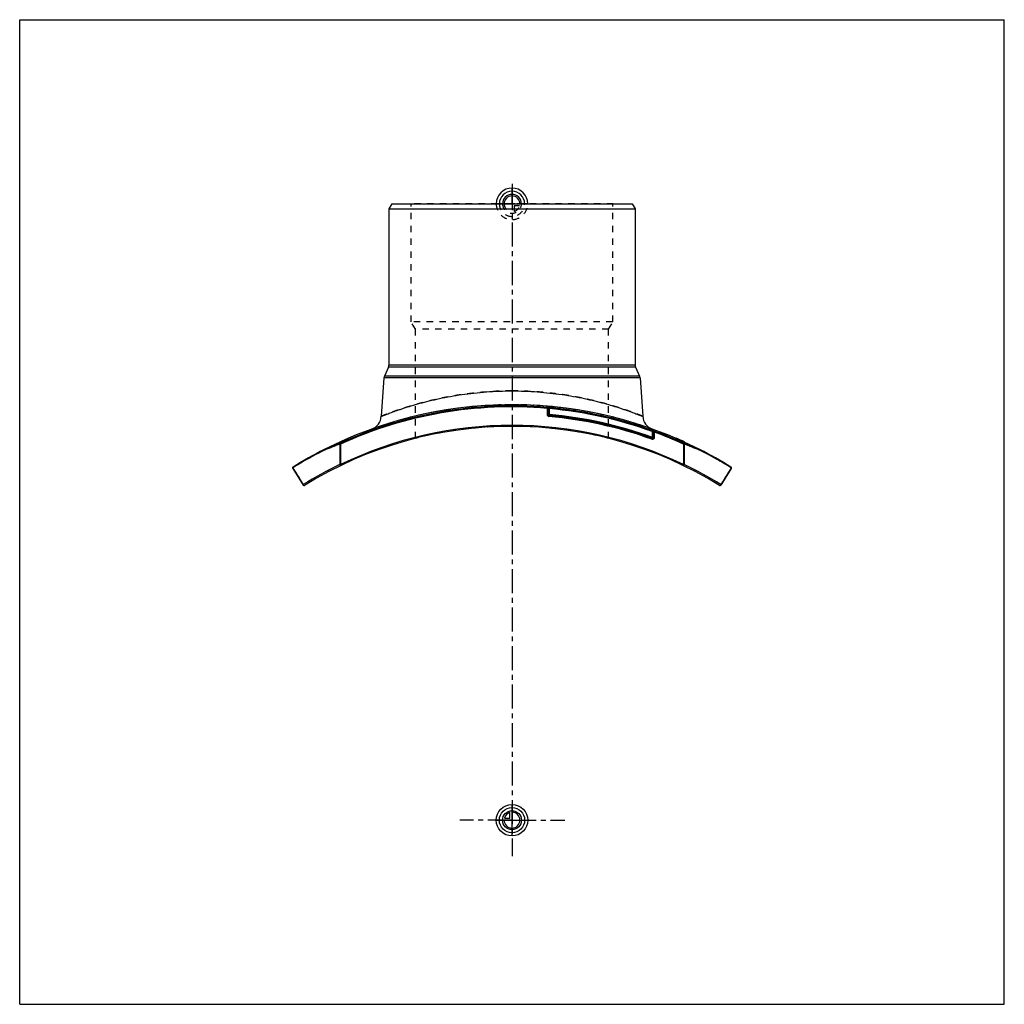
# Model space of a CAD drawing. Header units: millimetres. Extents: x 0 to 1000, y 0 to 1000.
import ezdxf

# ---------------------------------------------------------------- set-up
doc = ezdxf.new("R2010")
doc.units = ezdxf.units.MM
doc.header["$LTSCALE"] = 65.185185
doc.linetypes.add('CENTER', pattern=[0.6, 0.375, -0.075, 0.075, -0.075])
doc.linetypes.add('HIDDEN', pattern=[0.2, 0.1, -0.1])
doc.layers.get('0').update_dxf_attribs({"linetype": 'CONTINUOUS'})
for name, color, linetype in [('ACHSEN_S', 7, 'CONTINUOUS'), ('FASEN', 7, 'CONTINUOUS'), ('KOERPER', 7, 'CONTINUOUS'), ('KONST.EL_MIT_GEO', 7, 'CONTINUOUS'), ('KURVEN', 7, 'CONTINUOUS'), ('RUNDUNG', 7, 'CONTINUOUS'), ('SCHNITT', 7, 'CONTINUOUS')]:
    doc.layers.add(name, color=color, linetype=linetype)

msp = doc.modelspace()

# ---------------------------------------------------------------- linework, layer by layer
at = {"color": 7, "linetype": 'Continuous'}
for p, q in [((0, 0), (0, 1000)), ((0, 1000), (1000, 1000)), ((1000, 0), (1000, 1000)), ((0, 0), (1000, 0))]:
    msp.add_line(p, q, dxfattribs=at)
at = {"layer": 'ACHSEN_S', "color": 40, "linetype": 'CENTER'}
for p, q in [((500, 833.2), (500, 166.8)), ((500, 187), (447.1, 187)), ((500, 187), (553.8, 187)), ((500, 166.8), (500, 150.5))]:
    msp.add_line(p, q, dxfattribs=at)
at = {"layer": 'FASEN', "color": 7, "linetype": 'Continuous'}
for p, q in [((377.9, 813), (375, 808)), ((377.9, 813), (622.1, 813)), ((622.1, 813), (625, 808)), ((375, 808), (625, 808))]:
    msp.add_line(p, q, dxfattribs=at)
at = {"layer": 'KOERPER', "color": 7, "linetype": 'Continuous'}
for p, q in [((374.6, 647), (370.4, 637.8)), ((625.4, 647), (629.6, 637.8)), ((369.9, 636.1), (367.2, 597.2)), ((630.1, 636.1), (632.8, 597.2))]:
    msp.add_line(p, q, dxfattribs=at)
at = {"layer": 'KONST.EL_MIT_GEO', "color": 8, "linetype": 'HIDDEN'}
for p, q in [((397.7, 812.5), (397.2, 813)), ((602.8, 813), (397.2, 813)), ((397.7, 693), (397.7, 812.5)), ((602.3, 812.5), (397.7, 812.5)), ((602.3, 812.5), (602.8, 813)), ((602.3, 693), (602.3, 812.5)), ((402, 685.6), (397.7, 693)), ((602.3, 693), (397.7, 693)), ((598, 685.6), (602.3, 693)), ((402, 574.8), (402, 685.6)), ((598, 685.6), (402, 685.6)), ((598, 574.8), (598, 685.6)), ((667.4, 574.4), (667.5, 574.7)), ((667.5, 574.6), (667.4, 574.4)), ((667.5, 574.3), (667.6, 574.6)), ((667.9, 574.2), (668, 574.5)), ((668.2, 574), (668.3, 574.3)), ((668.4, 574), (668.5, 574.2)), ((668.4, 573.9), (668.5, 574.2)), ((668.6, 573.9), (668.4, 573.9)), ((668.6, 573.9), (668.7, 574.1)), ((668.8, 573.8), (668.9, 574.1)), ((668.8, 573.8), (668.9, 574)), ((669, 573.7), (669.1, 574)), ((669.1, 573.6), (669.2, 573.9)), ((670, 573.3), (670.1, 573.5)), ((670.1, 573.2), (670.2, 573.5)), ((670.1, 573.2), (670.2, 573.5)), ((670.4, 573.1), (670.6, 573.3)), ((670.9, 572.8), (671, 573.1)), ((671.1, 572.8), (671.2, 573)), ((671.1, 572.7), (671.2, 573)), ((671.7, 572.5), (671.8, 572.8)), ((671.9, 572.4), (672, 572.7)), ((671.9, 572.4), (672, 572.7)), ((673.2, 571.8), (673.3, 572.1)), ((673.7, 571.6), (673.8, 571.9)), ((673.7, 571.6), (673.8, 571.9)), ((673.7, 571.6), (673.9, 571.9)), ((673.9, 571.5), (674.1, 571.8)), ((674.1, 571.4), (674.2, 571.7)), ((674.5, 571.2), (674.6, 571.5)), ((674.5, 571.2), (674.6, 571.5)), ((674.6, 571.2), (674.7, 571.5))]:
    msp.add_line(p, q, dxfattribs=at)
at = {"layer": 'KONST.EL_MIT_GEO', "color": 7, "linetype": 'Continuous'}
for p, q in [((667.1, 574.8), (667, 574.6)), ((667.2, 574.5), (667.3, 574.7)), ((674.2, 571.4), (674.3, 571.7)), ((675, 571), (675.1, 571.3))]:
    msp.add_line(p, q, dxfattribs=at)
at = {"layer": 'KONST.EL_MIT_GEO', "color": 8, "linetype": 'HIDDEN'}
for radius, start, end in [(400, 75.8182, 104.1818), (422, 65.5, 66.6949)]:
    msp.add_arc((500, 187), radius, start, end, dxfattribs=at)
at = {"layer": 'KONST.EL_MIT_GEO', "color": 7, "linetype": 'Continuous'}
msp.add_arc((500, 187), 422.3, 65.5, 66.6946, dxfattribs=at)
at = {"layer": 'KURVEN', "color": 40, "linetype": 'Continuous'}
for p, q in [((500, 813), (500, 828.9)), ((500, 171), (500, 203)), ((497.8, 189.2), (497.8, 194.7)), ((484, 187), (516, 187)), ((492.3, 189.2), (497.8, 189.2))]:
    msp.add_line(p, q, dxfattribs=at)
at = {"layer": 'KURVEN', "color": 8, "linetype": 'HIDDEN'}
for p, q in [((516, 813), (484, 813)), ((500, 813), (500, 797.1)), ((502.2, 810.8), (502.2, 805.3)), ((507.7, 810.8), (502.2, 810.8))]:
    msp.add_line(p, q, dxfattribs=at)
at = {"layer": 'KURVEN', "color": 40, "linetype": 'Continuous'}
for radius in [16, 12.8, 9.6]:
    msp.add_circle((500, 187), radius, dxfattribs=at)
for centre, radius, start, end in [((500, 813), 16, 0, 180), ((500, 813), 12.8, 0, 180), ((500, 813), 9.6, 0, 179.9999), ((500, 813), 8, 0, 179.9999), ((500, 187), 8, 180, 90), ((500, 187), 8, 105.962, 164.038)]:
    msp.add_arc(centre, radius, start, end, dxfattribs=at)
at = {"layer": 'KURVEN', "color": 8, "linetype": 'HIDDEN'}
for radius, start, end in [(16, 180, 360), (12.8, 180, 360), (9.6, 179.9999, 360), (8, 179.9999, 270), (8, 285.962, 344.038)]:
    msp.add_arc((500, 813), radius, start, end, dxfattribs=at)
at = {"layer": 'RUNDUNG', "color": 7, "linetype": 'Continuous'}
for p, q in [((375, 808), (375, 649.1)), ((625, 808), (625, 649.1)), ((625.4, 647), (374.6, 647)), ((625, 649.1), (375, 649.1)), ((630.1, 636.1), (369.9, 636.1)), ((629.6, 637.8), (370.4, 637.8)), ((535.6, 606.3), (535.7, 605.3)), ((535.7, 605.3), (535.7, 599)), ((535.7, 605.3), (536.7, 605.3)), ((536.7, 599), (536.7, 606)), ((536.7, 605), (537.7, 605)), ((537.7, 605), (537.8, 606)), ((537.7, 605), (537.7, 599)), ((537.7, 599), (535.7, 599)), ((537.5, 597), (537.7, 599)), ((643.1, 582.6), (642.8, 581.7)), ((642.8, 581.7), (643.8, 581.7)), ((642.8, 575.8), (642.8, 581.7)), ((643.8, 575.8), (643.8, 582.3)), ((644.8, 581), (643.8, 581)), ((644.8, 581), (644.4, 582.2)), ((644.4, 582.2), (644.4, 582.2)), ((644.8, 575.8), (644.8, 581)), ((642.1, 573.9), (642.8, 575.8)), ((644.8, 575.8), (642.8, 575.8)), ((309.2, 563.4), (309.2, 563.4)), ((325.3, 569), (325.3, 548.2)), ((325.9, 569), (325.3, 569)), ((325.5, 569.9), (325.9, 569)), ((325.9, 569), (325.9, 548.2)), ((674.5, 569.9), (674.1, 569)), ((674.7, 569), (674.1, 569)), ((674.1, 569), (674.1, 548.2)), ((674.7, 569), (674.7, 548.2)), ((690.8, 563.4), (690.8, 563.4)), ((277.3, 544.8), (277.5, 544.4)), ((277.3, 544.3), (287.8, 527.3)), ((325.9, 548.2), (325.3, 548.2)), ((326.3, 547.3), (325.9, 548.2)), ((674.1, 548.2), (673.7, 547.3)), ((674.7, 548.2), (674.1, 548.2)), ((722.7, 544.3), (712.2, 527.3)), ((722.7, 544.8), (722.5, 544.4))]:
    msp.add_line(p, q, dxfattribs=at)
at = {"layer": 'RUNDUNG', "color": 8, "linetype": 'HIDDEN'}
for p, q in [((289.2, 527), (289.2, 527)), ((710.8, 527), (710.8, 527))]:
    msp.add_line(p, q, dxfattribs=at)
at = {"layer": 'RUNDUNG', "color": 7, "linetype": 'Continuous'}
for centre, radius, start, end in [((370, 649.1), 5, 335.556, 360), ((630, 649.1), 5, 180, 204.444), ((374.9, 635.8), 5, 155.556, 176), ((625.1, 635.8), 5, 4, 24.444), ((500, 187), 420.8, 85.1491, 114.5062), ((500, 187), 419.8, 85.1261, 114.5062), ((537.7, 605), 1, 84.851, 180), ((500, 187), 419.7, 70.1141, 84.851), ((500, 187), 420.7, 70.1141, 84.851), ((352.3, 598.3), 15, 289.7605, 356), ((537.7, 599), 2, 180, 264.8741), ((537.7, 599), 1, 180, 264.8755), ((500, 179), 419.7, 70.2123, 84.8755), ((500, 179), 420.7, 70.2124, 84.8755), ((500, 179), 421.7, 70.2124, 84.8755), ((647.7, 598.3), 15, 184, 250.2395), ((500, 187), 400, 58.2005, 121.7995), ((500, 187), 401, 64.265, 115.735), ((642.8, 581.7), 1, 0, 70.1141), ((500, 187), 420.8, 65.4938, 69.9271), ((500, 187), 419.8, 65.4938, 69.8277), ((642.8, 575.8), 2, 250.2225, 360), ((642.8, 575.8), 1, 250.2124, 360), ((499.7, 185), 423, 116.802, 121.7141), ((500, 187), 422, 116.8848, 121.8063), ((524.2, 42.6), 562.7, 110.7054, 112.4921), ((524.3, 45.9), 560.5, 110.7821, 112.5748), ((477.8, 51.1), 554.8, 67.416, 69.227), ((477.9, 47.8), 557.1, 67.4988, 69.3038), ((500, 187), 422, 58.1937, 63.1152), ((500.3, 185), 423, 58.286, 63.1979), ((278.1, 544.8), 1, 121.8063, 211.9424), ((500, 184.5), 403.5, 115.6617, 121.7054), ((500.6, 185.5), 402.4, 58.2878, 64.3481), ((721.9, 544.8), 1, 328.0576, 58.1937), ((288.7, 527.8), 1, 211.9424, 301.7995), ((711.3, 527.8), 1, 238.2005, 328.0576)]:
    msp.add_arc(centre, radius, start, end, dxfattribs=at)
at = {"layer": 'RUNDUNG', "color": 8, "linetype": 'HIDDEN'}
for centre, radius, start, end in [((500, 187), 422, 70.2395, 109.7605), ((500, 187), 420.8, 69.9271, 85.1491), ((500, 187), 419.8, 69.8277, 85.1261), ((499.7, 185), 423, 116.8021, 121.714), ((522.1, 47.8), 557.1, 110.6962, 112.5012), ((522.2, 51.1), 554.8, 110.773, 112.5861), ((500, 187), 422, 116.8777, 116.8848), ((475.7, 45.8), 560.5, 67.4231, 69.2179), ((475.8, 42.6), 562.7, 67.5079, 69.2946), ((500, 187), 422, 63.1152, 63.1223), ((500.4, 185), 422.9, 58.2856, 63.1983), ((499.4, 185.5), 402.4, 115.6519, 121.7122), ((500, 184.5), 403.5, 58.2946, 64.3383)]:
    msp.add_arc(centre, radius, start, end, dxfattribs=at)
for points, knots in [([(500, 623), (491.3, 623), (474.3, 622.3), (453.5, 620), (437.7, 617.5), (426.6, 615.3), (416.2, 612.9), (406.7, 610.5), (398, 608), (391.4, 605.9), (386.5, 604.3), (383.3, 603.2), (380.3, 602.2), (377.7, 601.2), (375.3, 600.3), (373.2, 599.5), (371.7, 599), (370.6, 598.5), (369.9, 598.3), (369.3, 598), (368.7, 597.8), (368.3, 597.6), (367.9, 597.5), (367.6, 597.4), (367.5, 597.3), (367.4, 597.3), (367.3, 597.3), (367.3, 597.2), (367.2, 597.2), (367.2, 597.2), (367.2, 597.2)], [0, 0, 0, 0, 0.19087, 0.37468, 0.46189, 0.54498, 0.62324, 0.69601, 0.7626, 0.82235, 0.84944, 0.87457, 0.89763, 0.91855, 0.93725, 0.95364, 0.96765, 0.97374, 0.97921, 0.98406, 0.98827, 0.99184, 0.99477, 0.99706, 0.99796, 0.99869, 0.99926, 0.99967, 0.99992, 1, 1, 1, 1]), ([(632.8, 597.2), (632.8, 597.2), (632.8, 597.2), (632.8, 597.2), (632.8, 597.2), (632.7, 597.2), (632.7, 597.3), (632.6, 597.3), (632.5, 597.3), (632.4, 597.4), (632.3, 597.4), (632, 597.5), (631.7, 597.6), (631.3, 597.8), (630.7, 598), (630.1, 598.3), (629.4, 598.5), (628.3, 599), (626.8, 599.5), (624.7, 600.3), (622.3, 601.2), (619.7, 602.2), (616.7, 603.2), (613.5, 604.3), (608.6, 605.9), (602, 608), (593.3, 610.5), (583.8, 612.9), (573.4, 615.3), (562.3, 617.5), (550.7, 619.4), (538.5, 620.9), (521.5, 622.5), (508.7, 623), (500, 623)], [0, 0, 0, 0, 0.00002, 0.00008, 0.00018, 0.00033, 0.00074, 0.00131, 0.00204, 0.00294, 0.004, 0.00523, 0.00816, 0.01173, 0.01594, 0.02079, 0.02626, 0.03235, 0.04636, 0.06275, 0.08144, 0.10237, 0.12543, 0.15055, 0.17765, 0.23739, 0.30399, 0.37675, 0.45501, 0.53809, 0.62531, 0.71592, 0.80914, 1, 1, 1, 1]), ([(309.2, 563.4), (309.1, 563.3), (309, 563.2), (308.9, 563), (308.9, 562.8), (308.9, 562.6), (308.9, 562.5)], [0, 0, 0, 0, 0.20778, 0.44149, 0.70726, 1, 1, 1, 1]), ([(309.2, 563.4), (309.2, 563.4), (309.2, 563.4), (309.2, 563.4), (309.2, 563.4)], [0, 0, 0, 0, 0.21014, 1, 1, 1, 1]), ([(690.8, 563.4), (690.9, 563.3), (691, 563.2), (691.1, 563), (691.1, 562.8), (691.1, 562.6), (691.1, 562.5)], [0, 0, 0, 0, 0.2078, 0.44154, 0.70739, 1, 1, 1, 1]), ([(690.8, 563.4), (690.8, 563.4), (690.8, 563.4), (690.8, 563.4), (690.8, 563.4)], [0, 0, 0, 0, 0.27151, 1, 1, 1, 1]), ([(277.6, 545.6), (277.5, 545.6), (277.4, 545.5), (277.3, 545.2), (277.3, 544.9), (277.3, 544.8)], [0, 0, 0, 0, 0.22579, 0.46472, 1, 1, 1, 1]), ([(277.3, 544.8), (278.2, 543.4), (281.7, 537.7), (285.3, 532.1), (287.9, 527.8)], [0, 0, 0, 0, 0.24649, 1, 1, 1, 1]), ([(722.7, 544.8), (721.8, 543.4), (718.3, 537.7), (714.7, 532.1), (712.1, 527.8)], [0, 0, 0, 0, 0.24649, 1, 1, 1, 1])]:
    msp.add_open_spline(points, degree=3, knots=knots, dxfattribs=at)
at = {"layer": 'RUNDUNG', "color": 7, "linetype": 'Continuous'}
for points, knots in [([(367.2, 597.2), (367.2, 597.2), (367.2, 597.2), (367.2, 597.2), (367.2, 597.2), (367.3, 597.2), (367.3, 597.3), (367.4, 597.3), (367.5, 597.3), (367.6, 597.4), (367.7, 597.4), (368, 597.5), (368.3, 597.6), (368.7, 597.8), (369.3, 598), (369.9, 598.3), (370.6, 598.5), (371.7, 599), (373.2, 599.5), (375.3, 600.3), (377.7, 601.2), (380.3, 602.2), (383.3, 603.2), (386.5, 604.3), (391.4, 605.9), (398, 608), (406.7, 610.5), (416.2, 612.9), (426.6, 615.3), (437.7, 617.5), (449.3, 619.4), (461.5, 620.9), (478.5, 622.5), (491.3, 623), (500, 623)], [0, 0, 0, 0, 0.00002, 0.00008, 0.00018, 0.00033, 0.00074, 0.00131, 0.00204, 0.00294, 0.004, 0.00523, 0.00816, 0.01173, 0.01594, 0.02079, 0.02626, 0.03235, 0.04636, 0.06275, 0.08144, 0.10237, 0.12543, 0.15055, 0.17765, 0.23739, 0.30399, 0.37675, 0.45501, 0.53809, 0.62531, 0.71592, 0.80914, 1, 1, 1, 1]), ([(500, 623), (508.7, 623), (525.7, 622.3), (546.5, 620), (562.3, 617.5), (573.4, 615.3), (583.8, 612.9), (593.3, 610.5), (602, 608), (608.6, 605.9), (613.5, 604.3), (616.7, 603.2), (619.7, 602.2), (622.3, 601.2), (624.7, 600.3), (626.8, 599.5), (628.3, 599), (629.4, 598.5), (630.1, 598.3), (630.7, 598), (631.3, 597.8), (631.7, 597.6), (632.1, 597.5), (632.4, 597.4), (632.5, 597.3), (632.6, 597.3), (632.7, 597.3), (632.7, 597.2), (632.8, 597.2), (632.8, 597.2), (632.8, 597.2)], [0, 0, 0, 0, 0.19087, 0.37468, 0.46189, 0.54498, 0.62324, 0.69601, 0.7626, 0.82235, 0.84944, 0.87457, 0.89763, 0.91855, 0.93725, 0.95364, 0.96765, 0.97374, 0.97921, 0.98406, 0.98827, 0.99184, 0.99477, 0.99706, 0.99796, 0.99869, 0.99926, 0.99967, 0.99992, 1, 1, 1, 1]), ([(535.6, 606.3), (535.7, 606.2), (535.9, 606.2), (536.1, 606.2), (536.3, 606.1), (536.4, 606.1), (536.6, 606.1), (536.6, 606), (536.7, 606), (536.7, 606)], [0, 0, 0, 0, 0.34145, 0.50451, 0.65539, 0.78768, 0.89403, 0.96657, 1, 1, 1, 1]), ([(643.8, 582.3), (643.8, 582.3), (643.8, 582.3), (643.9, 582.3), (644, 582.3), (644.2, 582.3), (644.3, 582.2), (644.4, 582.2)], [0, 0, 0, 0, 0.07938, 0.16669, 0.28476, 0.60102, 1, 1, 1, 1]), ([(308.9, 562.5), (308.9, 562.6), (308.9, 562.8), (308.9, 563), (309, 563.3), (309.1, 563.4), (309.2, 563.4)], [0, 0, 0, 0, 0.29693, 0.56288, 0.79375, 1, 1, 1, 1]), ([(309.2, 563.4), (309.1, 563.3), (309, 563.2), (308.9, 563), (308.9, 562.8), (308.9, 562.6), (308.9, 562.5)], [0, 0, 0, 0, 0.20847, 0.44307, 0.70877, 1, 1, 1, 1]), ([(325.5, 569.9), (325.4, 569.8), (325.2, 569.6), (325.2, 569.2), (325.2, 569.1), (325.3, 569)], [0, 0, 0, 0, 0.42568, 0.69794, 1, 1, 1, 1]), ([(674.5, 569.9), (674.6, 569.8), (674.8, 569.6), (674.8, 569.2), (674.8, 569.1), (674.7, 569)], [0, 0, 0, 0, 0.42568, 0.69794, 1, 1, 1, 1]), ([(691.1, 562.5), (691.1, 562.6), (691.1, 562.8), (691.1, 563), (691, 563.2), (690.9, 563.3), (690.8, 563.4)], [0, 0, 0, 0, 0.29116, 0.55685, 0.79147, 1, 1, 1, 1]), ([(691.1, 562.5), (691.1, 562.6), (691.1, 562.8), (691.1, 563), (691, 563.3), (690.9, 563.4), (690.8, 563.4)], [0, 0, 0, 0, 0.29692, 0.56288, 0.79376, 1, 1, 1, 1]), ([(277.3, 544.8), (277.3, 544.7), (277.2, 544.5), (277.2, 544.3), (277.3, 544.3)], [0, 0, 0, 0, 0.55596, 1, 1, 1, 1]), ([(277.3, 544.8), (277.3, 544.9), (277.3, 545.2), (277.4, 545.5), (277.5, 545.6), (277.6, 545.6)], [0, 0, 0, 0, 0.53528, 0.7742, 1, 1, 1, 1]), ([(277.5, 544.4), (278.4, 543.1), (281.9, 537.5), (285.3, 532), (287.9, 527.8)], [0, 0, 0, 0, 0.24657, 1, 1, 1, 1]), ([(325.3, 548.2), (325.3, 548.2), (325.3, 548), (325.5, 547.7), (325.7, 547.5), (325.9, 547.4), (326.1, 547.3), (326.2, 547.3), (326.3, 547.3)], [0, 0, 0, 0, 0.14925, 0.2995, 0.58183, 0.70639, 0.81668, 1, 1, 1, 1]), ([(673.7, 547.3), (673.8, 547.3), (673.9, 547.3), (674.1, 547.4), (674.3, 547.5), (674.6, 547.8), (674.7, 548.1), (674.7, 548.2)], [0, 0, 0, 0, 0.18345, 0.29382, 0.41847, 0.70099, 1, 1, 1, 1]), ([(722.5, 544.4), (721.6, 543.1), (718.1, 537.5), (714.7, 532), (712.1, 527.8)], [0, 0, 0, 0, 0.24657, 1, 1, 1, 1]), ([(722.4, 545.6), (722.5, 545.6), (722.6, 545.5), (722.7, 545.2), (722.7, 544.9), (722.7, 544.8)], [0, 0, 0, 0, 0.22579, 0.46472, 1, 1, 1, 1]), ([(722.7, 544.3), (722.8, 544.3), (722.8, 544.5), (722.7, 544.7), (722.7, 544.8)], [0, 0, 0, 0, 0.44404, 1, 1, 1, 1]), ([(287.9, 527.8), (287.9, 527.7), (287.8, 527.6), (287.8, 527.3), (287.8, 527.3)], [0, 0, 0, 0, 0.57052, 1, 1, 1, 1]), ([(289.2, 527), (289.1, 526.9), (288.8, 526.8), (288.4, 527), (288.1, 527.4), (288, 527.7), (287.9, 527.8)], [0, 0, 0, 0, 0.20425, 0.44472, 0.71945, 1, 1, 1, 1]), ([(712.1, 527.8), (712, 527.7), (712, 527.6), (711.8, 527.3), (711.6, 527), (711.2, 526.8), (710.9, 526.9), (710.8, 527)], [0, 0, 0, 0, 0.13926, 0.28135, 0.55576, 0.79595, 1, 1, 1, 1]), ([(712.2, 527.3), (712.2, 527.3), (712.2, 527.5), (712.1, 527.7), (712.1, 527.8), (712.1, 527.8)], [0, 0, 0, 0, 0.42812, 0.69404, 1, 1, 1, 1])]:
    msp.add_open_spline(points, degree=3, knots=knots, dxfattribs=at)
at = {"layer": 'SCHNITT', "color": 8, "linetype": 'HIDDEN'}
for p, q in [((490.5, 608.9), (490.5, 607)), ((509.5, 607), (490.5, 607)), ((492.6, 608.9), (492.7, 608.9)), ((492.7, 608.9), (492.7, 608.9)), ((507.3, 608.9), (507.3, 608.9)), ((507.3, 608.9), (507.4, 608.9)), ((509.5, 608.9), (509.5, 607))]:
    msp.add_line(p, q, dxfattribs=at)
at = {"layer": 'SCHNITT', "color": 7, "linetype": 'Continuous'}
for centre, radius, start, end in [((500, 187), 422, 90.9952, 116.8848), ((492.6, 608.3), 0.671, 84.8934, 90.966), ((500, 187), 422, 89.0139, 90.9841), ((500, 187), 422, 63.1152, 89.0048), ((507.4, 608.3), 0.671, 89.034, 95.1066)]:
    msp.add_arc(centre, radius, start, end, dxfattribs=at)
at = {"layer": 'SCHNITT', "color": 8, "linetype": 'HIDDEN'}
for centre, radius, start, end in [((495.5, 641.4), 32.6, 265.0717, 265.2141), ((495.4, 639.8), 31, 264.9277, 265.0718), ((500, 187), 422, 90.9841, 90.9952), ((500, 754.1), 145.4, 269.6507, 270.0005), ((500, 754.8), 146.1, 270, 270.1368), ((504.4, 641.9), 33.1, 274.7282, 274.8974), ((504.6, 640), 31.2, 274.8974, 275.0722), ((500, 187), 422, 89.0048, 89.0139)]:
    msp.add_arc(centre, radius, start, end, dxfattribs=at)
at = {"layer": 'SCHNITT', "color": 7, "linetype": 'Continuous'}
for points, knots in [([(500, 608.7), (498.6, 608.7), (496.7, 608.7), (494.3, 608.8), (493.2, 608.9), (492.7, 608.9)], [0, 0, 0, 0, 0.55267, 0.79547, 1, 1, 1, 1]), ([(507.3, 608.9), (506.8, 608.9), (505.7, 608.8), (503.3, 608.7), (501.4, 608.7), (500, 608.7)], [0, 0, 0, 0, 0.20454, 0.44735, 1, 1, 1, 1])]:
    msp.add_open_spline(points, degree=3, knots=knots, dxfattribs=at)
at = {"layer": 'SCHNITT', "color": 8, "linetype": 'HIDDEN'}
for points, knots in [([(492.8, 608.9), (493.8, 608.8), (495.9, 608.7), (498, 608.7), (499.1, 608.7)], [0, 0, 0, 0, 0.45059, 1, 1, 1, 1]), ([(500.3, 608.7), (501.6, 608.7), (503.9, 608.7), (506.1, 608.8), (507.1, 608.9)], [0, 0, 0, 0, 0.54886, 1, 1, 1, 1])]:
    msp.add_open_spline(points, degree=3, knots=knots, dxfattribs=at)

doc.saveas('drawing.dxf')
